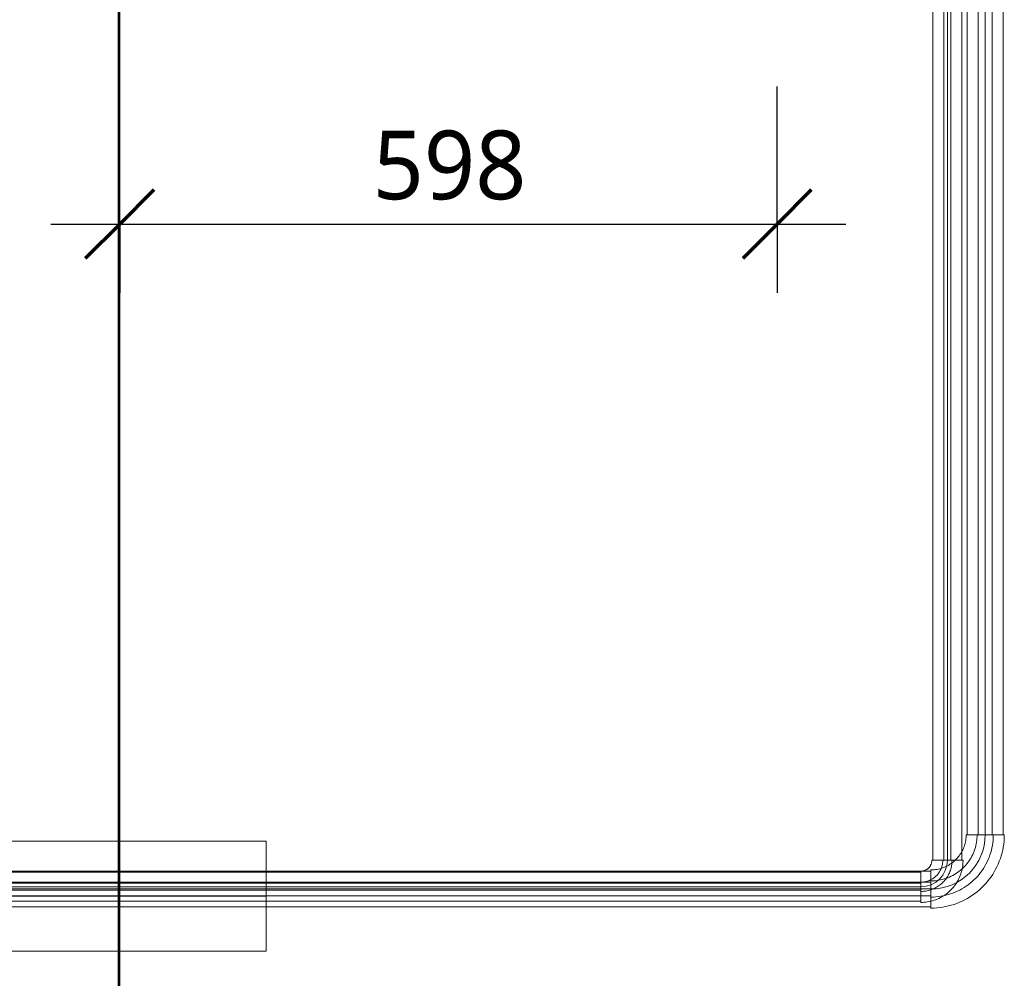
# Model space of a CAD drawing. Header units: millimetres. Extents: x -21756 to -17416, y 369 to 3070.
# Tile 3 of 31: x -20706 to -19811, y 1294 to 2165. Entities that reach past the tile are written whole.
import ezdxf

# ---------------------------------------------------------------- set-up
doc = ezdxf.new("R2010")
doc.units = ezdxf.units.MM
for name, color, linetype, lineweight in [('A-ANNO-DIMS', 211, 'Continuous', 30), ('A-ANNO-DIMS-25', 211, 'Continuous', 30), ('A-FLOR', 192, 'Continuous', 25), ('A-WALL', 113, 'Continuous', 25), ('P-PIPE', 3, 'Continuous', 18), ('P-PIPE-CNTR', 3, 'Continuous', 18)]:
    doc.layers.add(name, color=color, linetype=linetype, lineweight=lineweight)
doc.styles.add('Trebuchet MS', font='trebuc.ttf', dxfattribs={"height": 62.5})
doc.dimstyles.new('Cotes_linéaires', dxfattribs={"dimscale": 304.8, "dimtxt": 64.434432, "dimasz": 0.205052, "dimexe": 0.205052, "dimexo": 0.0625, "dimgap": 0.016404, "dimtad": 1, "dimdec": 0, "dimzin": 0, "dimdsep": 46, "dimtxsty": 'Trebuchet MS', "dimblk1": 'OBLIQUE', "dimblk2": 'OBLIQUE', "dimsah": 1, "dimcen": 0.09, "dimdle": 0.205052, "dimazin": 0, "dimtfac": 1, "dimtdec": 4, "dimtix": 1, "dimtmove": 0, "dimatfit": 3, "dimfxl": 0.410105, "dimfxlon": 1, "dimtvp": 1, "dimtfill": 1, "dimtolj": 1, "dimtzin": 0, "dimarcsym": 2})

# ---------------------------------------------------------------- blocks, each defined once
blk = doc.blocks.new('Coude - tube frigo - Standard-V2-Niveau 0')
at = {"layer": 'P-PIPE'}
for p, q in [((4.2, 24.1), (-4.2, 24.1)), ((4.2, 24.1), (-4.2, 24.1)), ((-24.1, 4.2), (-24.1, -4.2)), ((-24.1, 4.2), (-24.1, -4.2))]:
    blk.add_line(p, q, dxfattribs=at)
at = {"layer": 'P-PIPE', "flags": 128}
for points in [[(-24.1, -4.2), (-22.97, -4.18), (-21.84, -4.11), (-20.71, -4), (-19.59, -3.84), (-18.48, -3.64), (-17.37, -3.39), (-16.28, -3.1), (-15.2, -2.76), (-14.13, -2.39), (-13.08, -1.97), (-12.05, -1.5), (-11.03, -1), (-10.04, -0.46), (-9.07, 0.12), (-8.12, 0.74), (-7.2, 1.4), (-6.31, 2.09), (-5.44, 2.82), (-4.6, 3.59), (-3.8, 4.38), (-3.03, 5.21), (-2.29, 6.07), (-1.58, 6.96), (-0.92, 7.87), (-0.29, 8.81), (0.31, 9.77), (0.86, 10.76), (1.37, 11.77), (1.85, 12.8), (2.28, 13.85), (2.67, 14.91), (3.01, 15.99), (3.31, 17.08), (3.57, 18.18), (3.79, 19.29), (3.96, 20.41), (4.08, 21.53), (4.16, 22.66), (4.2, 23.79), (4.2, 24.1)], [(-4.2, 24.1), (-4.22, 23.3), (-4.26, 22.51), (-4.34, 21.72), (-4.45, 20.93), (-4.6, 20.15), (-4.77, 19.37), (-4.97, 18.6), (-5.21, 17.84), (-5.48, 17.09), (-5.77, 16.35), (-6.1, 15.62), (-6.45, 14.91), (-6.83, 14.21), (-7.24, 13.53), (-7.68, 12.86), (-8.14, 12.22), (-8.63, 11.59), (-9.14, 10.98), (-9.68, 10.39), (-10.24, 9.82), (-10.82, 9.28), (-11.42, 8.76), (-12.04, 8.27), (-12.69, 7.8), (-13.35, 7.35), (-14.03, 6.94), (-14.72, 6.55), (-15.43, 6.19), (-16.15, 5.86), (-16.89, 5.55), (-17.64, 5.28), (-18.39, 5.04), (-19.16, 4.82), (-19.94, 4.64), (-20.72, 4.49), (-21.5, 4.37), (-22.3, 4.28), (-23.09, 4.23), (-23.89, 4.2), (-24.1, 4.2)]]:
    blk.add_lwpolyline(points, dxfattribs=at)
blk = doc.blocks.new('Coude - tube frigo - Standard-V3-Niveau 0')
at = {"layer": 'P-PIPE'}
for p, q in [((7.35, 49.3), (-7.35, 49.3)), ((7.35, 49.3), (-7.35, 49.3)), ((-49.3, 7.35), (-49.3, -7.35)), ((-49.3, 7.35), (-49.3, -7.35))]:
    blk.add_line(p, q, dxfattribs=at)
at = {"layer": 'P-PIPE', "flags": 128}
for points in [[(-49.3, -7.35), (-47.03, -7.3), (-44.77, -7.17), (-42.52, -6.94), (-40.27, -6.63), (-38.05, -6.22), (-35.83, -5.73), (-33.64, -5.14), (-31.48, -4.47), (-29.34, -3.72), (-27.24, -2.88), (-25.17, -1.95), (-23.14, -0.95), (-21.15, 0.14), (-19.21, 1.3), (-17.31, 2.54), (-15.47, 3.86), (-13.68, 5.25), (-11.95, 6.71), (-10.27, 8.24), (-8.66, 9.83), (-7.12, 11.49), (-5.64, 13.21), (-4.23, 14.98), (-2.89, 16.81), (-1.63, 18.69), (-0.44, 20.62), (0.66, 22.6), (1.69, 24.62), (2.64, 26.68), (3.5, 28.77), (4.28, 30.9), (4.97, 33.06), (5.58, 35.24), (6.1, 37.45), (6.53, 39.67), (6.87, 41.91), (7.12, 44.16), (7.28, 46.42), (7.35, 48.69), (7.35, 49.3)], [(-7.35, 49.3), (-7.38, 47.62), (-7.48, 45.95), (-7.65, 44.28), (-7.89, 42.62), (-8.19, 40.97), (-8.55, 39.33), (-8.98, 37.71), (-9.48, 36.1), (-10.04, 34.52), (-10.66, 32.96), (-11.35, 31.43), (-12.09, 29.93), (-12.89, 28.46), (-13.76, 27.02), (-14.68, 25.61), (-15.65, 24.25), (-16.68, 22.92), (-17.76, 21.64), (-18.89, 20.4), (-20.07, 19.21), (-21.3, 18.06), (-22.57, 16.97), (-23.89, 15.92), (-25.24, 14.93), (-26.63, 14), (-28.06, 13.12), (-29.53, 12.3), (-31.02, 11.54), (-32.55, 10.84), (-34.1, 10.2), (-35.67, 9.62), (-37.27, 9.11), (-38.89, 8.66), (-40.52, 8.28), (-42.17, 7.96), (-43.83, 7.71), (-45.5, 7.52), (-47.17, 7.4), (-48.85, 7.35), (-49.3, 7.35)]]:
    blk.add_lwpolyline(points, dxfattribs=at)
blk = doc.blocks.new('DIMBLOCK1-Niveau 0')
at = {"layer": 'A-ANNO-DIMS-25', "transparency": 16777216}
for p, q in [((-20615.54, 1979.51), (-20615.54, 2104.51)), ((-20017.94, 1979.51), (-20017.94, 2104.51)), ((-20678.04, 1979.51), (-19955.44, 1979.51)), ((-20615.54, 1979.51), (-20615.54, 1917.01)), ((-20017.94, 1979.51), (-20017.94, 1917.01))]:
    blk.add_line(p, q, dxfattribs=at)
at = {"layer": 'A-ANNO-DIMS-25', "lineweight": 70, "transparency": 16777216}
for p, q in [((-20615.54, 1979.51), (-20584.29, 2010.76)), ((-20017.94, 1979.51), (-19986.69, 2010.76)), ((-20615.54, 1979.51), (-20646.79, 1948.26)), ((-20017.94, 1979.51), (-20049.19, 1948.26))]:
    blk.add_line(p, q, dxfattribs=at)
at = {"layer": 'A-ANNO-DIMS-25', "color": 0, "transparency": 16777216, "insert": (-20385.54, 2064.48), "char_height": 62.5, "width": 165.1269, "attachment_point": 1, "line_spacing_factor": 1.048425, "style": 'Trebuchet MS', "bg_fill": 3, "box_fill_scale": 1.25, "bg_fill_color": 256, "bg_fill_true_color": 13158600, "bg_fill_transparency": 0}
blk.add_mtext('598', dxfattribs=at)
blk = doc.blocks.new('_Oblique')
at = {"color": 0, "linetype": 'ByBlock', "lineweight": -2}
blk.add_line((-0.5, -0.5), (0.5, 0.5), dxfattribs=at)

msp = doc.modelspace()

# ---------------------------------------------------------------- linework, layer by layer
at = {"layer": 'A-FLOR'}
msp.add_line((-20615.54, 369.03), (-20615.54, 2868.53), dxfattribs=at)
at = {"layer": 'A-WALL'}
msp.add_line((-20616.54, 369.03), (-20616.54, 2869.53), dxfattribs=at)
at = {"layer": 'P-PIPE'}
for p, q in [((-19876.36, 2824.18), (-19876.36, 1401.15)), ((-19866.36, 2824.18), (-19866.36, 1401.15)), ((-19859.96, 1401.15), (-19859.96, 2824.18)), ((-19849.96, 1401.15), (-19849.96, 2824.18)), ((-19845.14, 2799.98), (-19845.14, 1424.35)), ((-19835.14, 2799.98), (-19835.14, 1424.35)), ((-19822.44, 1424.35), (-19822.44, 2799.98)), ((-19812.44, 1424.35), (-19812.44, 2799.98)), ((-19811.44, 1424.35), (-19846.14, 1424.35)), ((-20482.46, 1418.53), (-20842.46, 1418.53)), ((-20482.46, 1318.53), (-20482.46, 1418.53)), ((-19848.96, 1401.15), (-19877.36, 1401.15)), ((-19878.09, 1391.4), (-20867.04, 1391.4)), ((-19887.26, 1390.25), (-20852.81, 1390.25)), ((-19887.26, 1391.25), (-19887.26, 1362.85)), ((-19878.09, 1392.4), (-19878.09, 1357.7)), ((-19878.09, 1381.4), (-20867.04, 1381.4)), ((-19887.26, 1380.25), (-20852.81, 1380.25)), ((-20852.81, 1373.85), (-19887.26, 1373.85)), ((-20867.04, 1368.7), (-19878.09, 1368.7)), ((-20852.81, 1363.85), (-19887.26, 1363.85)), ((-20867.04, 1358.7), (-19878.09, 1358.7)), ((-20842.46, 1318.53), (-20482.46, 1318.53))]:
    msp.add_line(p, q, dxfattribs=at)
at = {"layer": 'P-PIPE', "flags": 128}
for points in [[(-19878.09, 1357.7), (-19875.42, 1357.76), (-19872.76, 1357.92), (-19870.11, 1358.18), (-19867.47, 1358.55), (-19864.85, 1359.03), (-19862.25, 1359.61), (-19859.67, 1360.3), (-19857.12, 1361.09), (-19854.61, 1361.98), (-19852.13, 1362.96), (-19849.7, 1364.05), (-19847.31, 1365.23), (-19844.97, 1366.51), (-19842.69, 1367.88), (-19840.46, 1369.34), (-19838.29, 1370.89), (-19836.18, 1372.53), (-19834.14, 1374.25), (-19832.17, 1376.04), (-19830.28, 1377.92), (-19828.46, 1379.87), (-19826.72, 1381.89), (-19825.06, 1383.98), (-19823.49, 1386.13), (-19822.01, 1388.34), (-19820.61, 1390.61), (-19819.31, 1392.94), (-19818.1, 1395.31), (-19816.98, 1397.74), (-19815.97, 1400.2), (-19815.05, 1402.71), (-19814.24, 1405.24), (-19813.52, 1407.81), (-19812.91, 1410.41), (-19812.41, 1413.02), (-19812.01, 1415.66), (-19811.71, 1418.31), (-19811.53, 1420.97), (-19811.44, 1423.63), (-19811.44, 1424.35)], [(-19846.14, 1424.35), (-19846.16, 1423.08), (-19846.24, 1421.8), (-19846.37, 1420.53), (-19846.55, 1419.26), (-19846.78, 1418.01), (-19847.06, 1416.76), (-19847.38, 1415.52), (-19847.76, 1414.3), (-19848.19, 1413.1), (-19848.66, 1411.91), (-19849.18, 1410.74), (-19849.75, 1409.6), (-19850.36, 1408.48), (-19851.02, 1407.38), (-19851.72, 1406.31), (-19852.46, 1405.27), (-19853.25, 1404.26), (-19854.07, 1403.29), (-19854.93, 1402.34), (-19855.83, 1401.43), (-19856.76, 1400.56), (-19857.73, 1399.73), (-19858.73, 1398.93), (-19859.77, 1398.18), (-19860.83, 1397.47), (-19861.92, 1396.8), (-19863.03, 1396.17), (-19864.17, 1395.59), (-19865.33, 1395.06), (-19866.51, 1394.57), (-19867.71, 1394.14), (-19868.93, 1393.74), (-19870.16, 1393.4), (-19871.4, 1393.11), (-19872.66, 1392.87), (-19873.92, 1392.68), (-19875.19, 1392.53), (-19876.47, 1392.44), (-19877.74, 1392.4), (-19878.09, 1392.4)], [(-19887.26, 1362.85), (-19885.73, 1362.88), (-19884.2, 1362.98), (-19882.68, 1363.13), (-19881.16, 1363.34), (-19879.66, 1363.62), (-19878.16, 1363.95), (-19876.68, 1364.34), (-19875.22, 1364.8), (-19873.77, 1365.31), (-19872.35, 1365.88), (-19870.95, 1366.5), (-19869.58, 1367.18), (-19868.23, 1367.92), (-19866.92, 1368.7), (-19865.64, 1369.54), (-19864.39, 1370.43), (-19863.18, 1371.37), (-19862.01, 1372.36), (-19860.88, 1373.39), (-19859.79, 1374.47), (-19858.74, 1375.59), (-19857.75, 1376.75), (-19856.79, 1377.95), (-19855.89, 1379.19), (-19855.04, 1380.46), (-19854.23, 1381.76), (-19853.49, 1383.1), (-19852.79, 1384.47), (-19852.15, 1385.86), (-19851.57, 1387.27), (-19851.04, 1388.71), (-19850.57, 1390.17), (-19850.16, 1391.65), (-19849.81, 1393.14), (-19849.52, 1394.64), (-19849.29, 1396.16), (-19849.12, 1397.68), (-19849.01, 1399.21), (-19848.97, 1400.74), (-19848.96, 1401.15)], [(-19877.36, 1401.15), (-19877.37, 1400.76), (-19877.4, 1400.36), (-19877.44, 1399.97), (-19877.49, 1399.58), (-19877.56, 1399.19), (-19877.65, 1398.8), (-19877.75, 1398.42), (-19877.87, 1398.04), (-19878, 1397.67), (-19878.15, 1397.3), (-19878.31, 1396.94), (-19878.48, 1396.58), (-19878.67, 1396.23), (-19878.88, 1395.89), (-19879.09, 1395.56), (-19879.32, 1395.24), (-19879.57, 1394.93), (-19879.82, 1394.63), (-19880.09, 1394.33), (-19880.37, 1394.05), (-19880.66, 1393.78), (-19880.96, 1393.52), (-19881.27, 1393.28), (-19881.59, 1393.04), (-19881.92, 1392.82), (-19882.25, 1392.62), (-19882.6, 1392.42), (-19882.95, 1392.24), (-19883.31, 1392.08), (-19883.68, 1391.93), (-19884.05, 1391.79), (-19884.43, 1391.67), (-19884.81, 1391.56), (-19885.19, 1391.47), (-19885.58, 1391.4), (-19885.97, 1391.34), (-19886.37, 1391.29), (-19886.76, 1391.27), (-19887.16, 1391.25), (-19887.26, 1391.25)]]:
    msp.add_lwpolyline(points, dxfattribs=at)
at = {"layer": 'P-PIPE-CNTR'}
for p, q in [((-19863.16, 2824.18), (-19863.16, 1401.15)), ((-19863.16, 1401.15), (-19863.16, 2824.18)), ((-19828.79, 2799.98), (-19828.79, 1424.35)), ((-19828.79, 2799.98), (-19828.79, 1424.35)), ((-20867.04, 1375.05), (-19878.09, 1375.05)), ((-20867.04, 1375.05), (-19878.09, 1375.05)), ((-19887.26, 1377.05), (-20852.81, 1377.05)), ((-19887.26, 1377.05), (-20852.81, 1377.05)), ((-20842.46, 1368.53), (-20482.46, 1368.53)), ((-20842.46, 1368.53), (-20482.46, 1368.53))]:
    msp.add_line(p, q, dxfattribs=at)
for centre, radius in [((-19878.09, 1424.35), 49.3), ((-19887.26, 1401.15), 24.1)]:
    msp.add_arc(centre, radius, 270, 0, dxfattribs=at)

# ---------------------------------------------------------------- block references
at = {"layer": 'P-PIPE'}
for name, p in [('Coude - tube frigo - Standard-V3-Niveau 0', (-19828.79, 1375.05)), ('Coude - tube frigo - Standard-V2-Niveau 0', (-19863.16, 1377.05))]:
    msp.add_blockref(name, p, dxfattribs=at)

# ---------------------------------------------------------------- next in the draw order: dimensions: what is measured, and where the dimension line sits
at = {"layer": 'A-ANNO-DIMS'}
dim = msp.add_linear_dim(base=(-20017.94, 1979.51), p1=(-20615.54, 2104.51), p2=(-20017.94, 2104.51), dimstyle='Cotes_linéaires', override={"dimpost": '<>', "dimfxl": 597.603641}, dxfattribs=at)
dim.commit()
dim.dimension.update_dxf_attribs({"geometry": 'DIMBLOCK1-Niveau 0', "text_midpoint": (-20316.74, 2016.41)})

doc.saveas('drawing.dxf')
